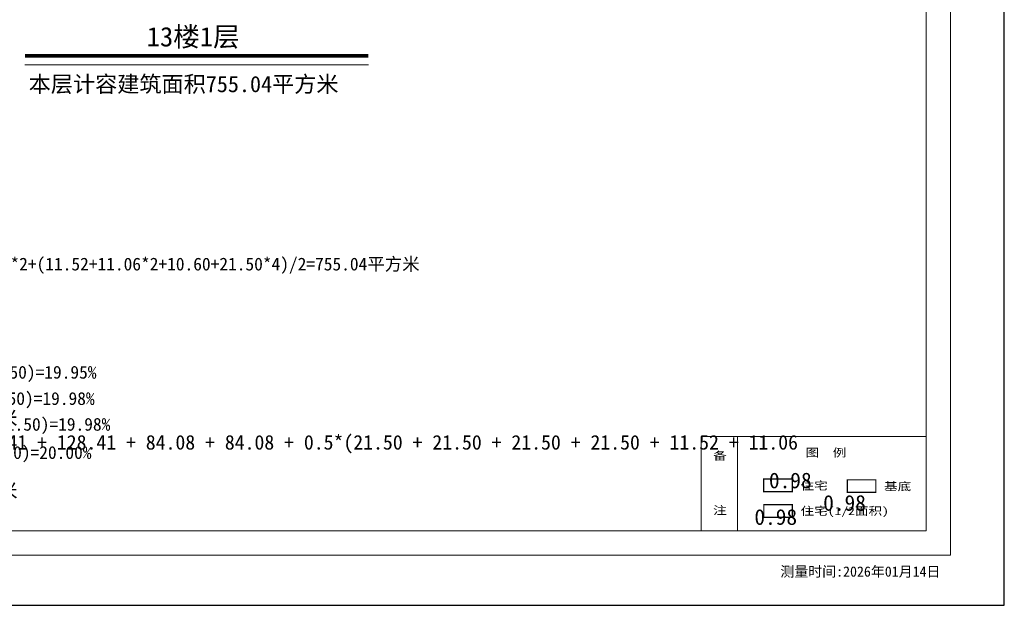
# Model space of a CAD drawing. Header units: millimetres. Extents: x 296296 to 297283, y 219875 to 220035.
# Tile 14 of 256: x 296567 to 296619, y 219974 to 220004. Entities that reach past the tile are written whole.
import ezdxf
from ezdxf.enums import TextEntityAlignment as Align

# ---------------------------------------------------------------- set-up
doc = ezdxf.new("R2010")
doc.units = ezdxf.units.MM
doc.linetypes.add('__DASH', pattern=[0.35, 0.25, -0.1])
doc.linetypes.add('DASH', pattern=[0.35, 0.25, -0.1])
for name, color, linetype in [('$计算结果', 7, 'Continuous'), ('$面积结果', 7, 'Continuous'), ('楼层注记', 7, 'Continuous'), ('面积-住宅半面积', 1, 'Continuous'), ('面积-室外楼梯半面积', 7, 'Continuous')]:
    doc.layers.add(name, color=color, linetype=linetype)
for name, color, linetype, lineweight in [('243100', 255, 'Continuous', 9), ('A21400', 255, 'Continuous', 9), ('A67000', 255, 'Continuous', 9), ('图廓', 255, 'Continuous', 9), ('面校计算', 7, '__DASH', 0)]:
    doc.layers.add(name, color=color, linetype=linetype, lineweight=lineweight)
doc.layers.add('打印图框', color=252, linetype='Continuous', plot=False)
doc.styles.add('dw', font='simhei.ttf')
doc.styles.add('style1', font='simhei.ttf', dxfattribs={"width": 0.75})
doc.styles.add('黑体', font='simhei.ttf', dxfattribs={"width": 0.7})

msp = doc.modelspace()

# ---------------------------------------------------------------- linework, layer by layer
at = {"layer": '243100', "color": 7}
for p, q in [((296602.893, 219982.44), (296602.893, 219977.507)), ((296602.893, 219982.44), (296614.664, 219982.44)), ((296604.794, 219982.44), (296604.794, 219977.507))]:
    msp.add_line(p, q, dxfattribs=at)
at = {"layer": 'A21400', "color": 7}
for p, q in [((296615.946, 220031.158), (296615.946, 219976.225)), ((296614.664, 220029.875), (296614.664, 219977.507)), ((296614.664, 219977.507), (296541.99, 219977.507)), ((296615.946, 219976.225), (296540.707, 219976.225))]:
    msp.add_line(p, q, dxfattribs=at)
at = {"layer": '图廓', "color": 0, "const_width": 0.189}
msp.add_lwpolyline([(296567.518, 220002.362), (296585.488, 220002.362)], dxfattribs=at)
at = {"layer": '图廓', "color": 0}
msp.add_lwpolyline([(296567.518, 220001.902), (296585.488, 220001.902)], dxfattribs=at)
at = {"layer": '打印图框', "color": 6, "ltscale": 0.5}
msp.add_lwpolyline([(296536.686, 219973.608), (296618.752, 219973.608), (296618.752, 220034.398), (296536.686, 220034.398)], close=True, dxfattribs=at)
at = {"layer": '面积-住宅半面积', "linetype": 'DASH', "const_width": 0.065}
msp.add_lwpolyline([(296606.174, 219978.872), (296607.669, 219978.872), (296607.669, 219978.214), (296606.174, 219978.214)], close=True, dxfattribs=at)
at = {"layer": '面积-室外楼梯半面积', "color": 1, "ltscale": 2, "const_width": 0.065}
msp.add_lwpolyline([(296606.168, 219980.217), (296607.664, 219980.217), (296607.664, 219979.559), (296606.168, 219979.559)], close=True, dxfattribs=at)
at = {"layer": '面积-室外楼梯半面积', "color": 11, "ltscale": 2, "const_width": 0.065}
msp.add_lwpolyline([(296610.539, 219980.178), (296612.034, 219980.178), (296612.034, 219979.521), (296610.539, 219979.521)], close=True, dxfattribs=at)

# ---------------------------------------------------------------- texts
at = {"layer": '$计算结果', "insert": (296546.944, 219982.726), "char_height": 0.759873, "width": 61.54974, "attachment_point": 4, "style": 'dw'}
msp.add_mtext('建筑基底面积：854.29 = 854.29平方米\\P  基底基底面积：854.29 = 854.29平方米\\P本层基底建筑面积：854.29 = 854.29平方米\\P  住宅计容面积：132.50 + 130.41 + 130.41 + 128.41 + 84.08 + 84.08 + 0.5*(21.50 + 21.50 + 21.50 + 21.50 + 11.52 + 11.06 + 11.06 + 10.60) = 755.01平方米\\P本层计容建筑面积：755.01 = 755.01平方米', dxfattribs=at)
at = {"layer": '$面积结果', "color": 1, "style": 'dw'}
for p in [(296606.441, 219979.734), (296605.68, 219977.82)]:
    msp.add_text('0.98', height=0.8207, dxfattribs=at).set_placement(p)
at = {"layer": '$面积结果', "color": 11, "style": 'dw'}
msp.add_text('0.98', height=0.8207, dxfattribs=at).set_placement((296609.278, 219978.558))
at = {"layer": 'A67000', "color": 7, "style": 'dw', "width": 1.25}
for s, p in [('图  例', (296608.361, 219981.389)), ('备', (296603.522, 219981.22)), ('注', (296603.522, 219978.366))]:
    msp.add_text(s, height=0.417, dxfattribs=at).set_placement(p)
at = {"layer": '图廓', "color": 0, "style": 'dw'}
msp.add_text('本层计容建筑面积755.04平方米', height=0.84914, dxfattribs=at).set_placement((296567.717, 220000.466))
at = {"layer": '图廓', "color": 7, "style": 'style1', "width": 1}
msp.add_text('测量时间:2026年01月14日', height=0.53437, dxfattribs=at).set_placement((296611.226, 219975.387), align=Align.MIDDLE)
at = {"layer": '楼层注记', "style": 'dw'}
msp.add_text('13楼1层', height=1.019, dxfattribs=at).set_placement((296573.891, 220002.859))
at = {"layer": '面校计算', "color": 7, "ltscale": 0.5, "style": '黑体'}
for s, p in [('住宅建筑面积=132.50+130.42*2+128.42+84.08*2+(11.52+11.06*2+10.60+21.50*4)/2=755.04平方米', (296548.084, 219991.47)), ('A户型阳台比=(21.50+11.52)/(132.50+11.52+21.50)=19.95%%%', (296547.124, 219985.807)), ('B户型阳台比=(21.50+11.06)/(130.42+11.06+21.50)=19.98%%%', (296547.026, 219984.432)), ('B-1户型阳台比=(21.50+11.06)/(130.42+11.06+21.50)=19.98%%%', (296546.937, 219983.083)), ('C户型阳台比=(10.60+21.50)/(128.42+10.60+21.50)=20.00%%%', (296546.861, 219981.604))]:
    msp.add_text(s, height=0.66924, dxfattribs=at).set_placement(p, align=Align.MIDDLE_LEFT)
at = {"layer": '面积-住宅半面积', "color": 1, "linetype": '__DASH', "ltscale": 2, "style": 'dw', "width": 1.25}
msp.add_text('住宅(1/2面积)', height=0.417, dxfattribs=at).set_placement((296608.096, 219978.334))
at = {"layer": '面积-室外楼梯半面积', "color": 1, "linetype": '__DASH', "ltscale": 0.01, "style": 'dw', "width": 1.25}
msp.add_text('住宅', height=0.417, dxfattribs=at).set_placement((296608.091, 219979.658))
at = {"layer": '面积-室外楼梯半面积', "color": 11, "linetype": '__DASH', "ltscale": 0.01, "style": 'dw', "width": 1.25}
msp.add_text('基底', height=0.417, dxfattribs=at).set_placement((296612.461, 219979.62))

doc.saveas('drawing.dxf')
